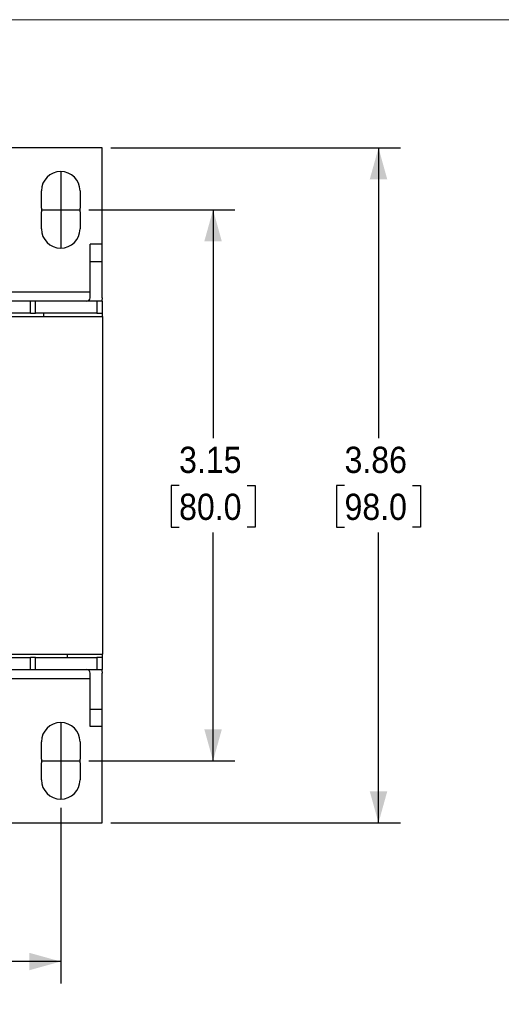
# Model space of a CAD drawing. Header units: inches. Extents: x 0 to 17, y 0 to 11.
# Tile 19 of 24: x 5 to 7.7, y 5.4 to 11. Entities that reach past the tile are written whole.
import ezdxf

# ---------------------------------------------------------------- set-up
doc = ezdxf.new("R2010")
doc.units = ezdxf.units.IN
doc.header["$MEASUREMENT"] = 0
doc.linetypes.add('SLD-Center', pattern=[0.75, 0.6, -0.05, 0.05, -0.05])
doc.linetypes.add('SLD-Solid', pattern=[0])
doc.layers.add('CENTER', color=40, linetype='SLD-Center')
doc.layers.add('SLD-DEFPOINTS', color=7, linetype='Continuous')
doc.layers.add('DIMENSIONS', color=140, linetype='SLD-Solid', lineweight=25)
doc.styles.add('SLDTEXTSTYLE0', font='GOTHIC.TTF', dxfattribs={"width": 0.913})
doc.dimstyles.new('SLDDIMSTYLE0', dxfattribs={"dimtxt": 0.15, "dimasz": 0.18, "dimexe": 0, "dimexo": 0.0625, "dimgap": 0.0375, "dimtad": 0, "dimtih": 1, "dimtoh": 1, "dimrnd": 1e-09, "dimzin": 12, "dimdsep": 46, "dimtxsty": 'SLDTEXTSTYLE0', "dimsah": 1, "dimcen": 0.09, "dimadec": 0, "dimazin": 3, "dimtfac": 1, "dimtofl": 0, "dimtmove": 0, "dimatfit": 3, "dimfxl": 0, "dimfrac": 2, "dimtolj": 1, "dimtzin": 12, "dimarcsym": 0})

# ---------------------------------------------------------------- blocks, each defined once
blk = doc.blocks.new('Block2')
at = {"color": 7, "linetype": 'SLD-Solid', "lineweight": 18}
blk.add_line((17, 11), (0, 11), dxfattribs=at)
blk = doc.blocks.new('_D_3')
at = {"layer": 'DIMENSIONS'}
for p, q in [((2.6761, 6.4945), (2.6761, 5.4913)), ((5.1958, 6.4945), (5.1958, 5.4913)), ((2.6761, 5.6163), (3.5648, 5.6163)), ((3.742, 5.6151), (3.6963, 5.6151)), ((3.6963, 5.6151), (3.6963, 5.377)), ((4.1299, 5.6151), (4.1756, 5.6151)), ((4.1756, 5.6151), (4.1756, 5.377)), ((5.1958, 5.6163), (4.3072, 5.6163)), ((3.6963, 5.377), (3.742, 5.377)), ((4.1756, 5.377), (4.1299, 5.377))]:
    blk.add_line(p, q, dxfattribs=at)
for points in [[(2.6761, 5.6163), (2.8561, 5.5663), (2.8561, 5.6663)], [(5.1958, 5.6163), (5.0158, 5.6663), (5.0158, 5.5663)]]:
    blk.add_solid(points, dxfattribs=at)
at = {"layer": 'DIMENSIONS', "char_height": 0.15, "attachment_point": 1, "style": 'SLDTEXTSTYLE0'}
for s, insert in [('2.52', (3.742, 5.8372)), ('64.0', (3.742, 5.5686))]:
    blk.add_mtext(s, dxfattribs=dict(at, insert=insert))
blk = doc.blocks.new('_D_4')
at = {"layer": 'DIMENSIONS'}
for p, q in [((5.3566, 9.913), (6.1909, 9.913)), ((6.0659, 9.913), (6.0659, 8.6079)), ((5.8719, 8.3371), (5.8262, 8.3371)), ((5.8262, 8.3371), (5.8262, 8.0989)), ((6.2599, 8.3371), (6.3056, 8.3371)), ((6.3056, 8.3371), (6.3056, 8.0989)), ((5.8262, 8.0989), (5.8719, 8.0989)), ((6.0659, 6.7634), (6.0659, 8.0685)), ((6.3056, 8.0989), (6.2599, 8.0989)), ((5.3566, 6.7634), (6.1909, 6.7634))]:
    blk.add_line(p, q, dxfattribs=at)
for points in [[(6.0659, 9.913), (6.0159, 9.733), (6.1159, 9.733)], [(6.0659, 6.7634), (6.1159, 6.9434), (6.0159, 6.9434)]]:
    blk.add_solid(points, dxfattribs=at)
at = {"layer": 'DIMENSIONS', "char_height": 0.15, "attachment_point": 1, "style": 'SLDTEXTSTYLE0'}
for s, insert in [('3.15', (5.8719, 8.5591)), ('80.0', (5.8719, 8.2905))]:
    blk.add_mtext(s, dxfattribs=dict(at, insert=insert))
blk = doc.blocks.new('_D_6')
at = {"layer": 'DIMENSIONS'}
for p, q in [((5.482, 10.2673), (7.1358, 10.2673)), ((7.0108, 10.2673), (7.0108, 8.6079)), ((6.8168, 8.3371), (6.7711, 8.3371)), ((6.7711, 8.3371), (6.7711, 8.0989)), ((7.2047, 8.3371), (7.2505, 8.3371)), ((7.2505, 8.3371), (7.2505, 8.0989)), ((6.7711, 8.0989), (6.8168, 8.0989)), ((7.0108, 6.4091), (7.0108, 8.0685)), ((7.2505, 8.0989), (7.2047, 8.0989)), ((5.482, 6.4091), (7.1358, 6.4091))]:
    blk.add_line(p, q, dxfattribs=at)
for points in [[(7.0108, 10.2673), (6.9608, 10.0873), (7.0608, 10.0873)], [(7.0108, 6.4091), (7.0608, 6.5891), (6.9608, 6.5891)]]:
    blk.add_solid(points, dxfattribs=at)
at = {"layer": 'DIMENSIONS', "char_height": 0.15, "attachment_point": 1, "style": 'SLDTEXTSTYLE0'}
for s, insert in [('3.86', (6.8168, 8.5591)), ('98.0', (6.8168, 8.2905))]:
    blk.add_mtext(s, dxfattribs=dict(at, insert=insert))

msp = doc.modelspace()

# ---------------------------------------------------------------- linework, layer by layer
for p, q in [((5.432, 10.2673), (4.8317, 10.2673)), ((5.432, 9.7162), (5.432, 10.2673)), ((5.0856, 9.9235), (5.0856, 10.0217)), ((5.3061, 10.0217), (5.3061, 9.9235)), ((5.0856, 9.8044), (5.0856, 9.9025)), ((5.3061, 9.9025), (5.3061, 9.8044)), ((5.432, 9.7162), (5.3632, 9.7162)), ((5.3632, 9.6177), (5.3632, 9.7162)), ((5.432, 9.6177), (5.432, 9.7162)), ((5.3632, 9.6177), (5.432, 9.6177)), ((5.3632, 9.411), (5.3632, 9.6177)), ((5.432, 9.411), (5.432, 9.6177)), ((4.8966, 9.444), (5.3632, 9.444)), ((5.0225, 9.3914), (4.8709, 9.3914)), ((5.0225, 9.3225), (5.0225, 9.3914)), ((5.0521, 9.3914), (5.0225, 9.3914)), ((5.0521, 9.3225), (5.0521, 9.3914)), ((5.4025, 9.3914), (5.0521, 9.3914)), ((5.4025, 9.3914), (5.4025, 9.3225)), ((5.432, 9.3914), (5.4025, 9.3914)), ((5.432, 9.3914), (5.432, 9.3225)), ((4.6545, 9.3028), (5.436, 9.3028)), ((5.0225, 9.3225), (4.8709, 9.3225)), ((5.0225, 9.3225), (5.0521, 9.3225)), ((5.4025, 9.3225), (5.0521, 9.3225)), ((5.0974, 9.3225), (5.0974, 9.3028)), ((5.4025, 9.3225), (5.432, 9.3225)), ((5.432, 9.3225), (5.432, 9.3028)), ((5.436, 7.3736), (5.436, 9.3028)), ((4.6545, 7.3736), (5.436, 7.3736)), ((5.2352, 7.354), (5.2352, 7.3736)), ((5.432, 7.3736), (5.432, 7.354)), ((4.8709, 7.354), (5.0225, 7.354)), ((5.0225, 7.2851), (5.0225, 7.354)), ((5.0521, 7.354), (5.0225, 7.354)), ((5.0521, 7.2851), (5.0521, 7.354)), ((5.0521, 7.354), (5.4025, 7.354)), ((5.4025, 7.354), (5.4025, 7.2851)), ((5.432, 7.354), (5.4025, 7.354)), ((5.432, 7.354), (5.432, 7.2851)), ((4.8709, 7.2851), (5.0225, 7.2851)), ((5.0225, 7.2851), (5.0521, 7.2851)), ((5.0521, 7.2851), (5.4025, 7.2851)), ((5.3632, 7.0587), (5.3632, 7.2654)), ((5.4025, 7.2851), (5.432, 7.2851)), ((5.432, 7.0587), (5.432, 7.2654)), ((5.3632, 7.2324), (4.8966, 7.2324)), ((5.3632, 7.0587), (5.432, 7.0587)), ((5.3632, 6.9603), (5.3632, 7.0587)), ((5.432, 6.9603), (5.432, 7.0587)), ((5.432, 6.9603), (5.3632, 6.9603)), ((5.432, 6.4091), (5.432, 6.9603)), ((5.0856, 6.7739), (5.0856, 6.8721)), ((5.3061, 6.8721), (5.3061, 6.7739)), ((5.0856, 6.6547), (5.0856, 6.7529)), ((5.3061, 6.7529), (5.3061, 6.6547)), ((4.8317, 6.4091), (5.432, 6.4091))]:
    msp.add_line(p, q)
at = {"flags": 128}
for points in [[(5.432, 9.411), (5.4303, 9.3938), (5.4298, 9.3914)], [(5.4298, 7.2851), (5.4303, 7.2827), (5.432, 7.2654)]]:
    msp.add_lwpolyline(points, dxfattribs=at)
for centre, radius, start, end in [((5.1958, 10.0217), 0.1102, 0, 180), ((5.1958, 9.913), 0.1107, 174.5532, 185.4468), ((5.1958, 9.913), 0.1107, 354.5532, 5.4468), ((5.1958, 9.8044), 0.1102, 180, 0), ((5.3435, 9.411), 0.0197, 270, 0), ((5.3435, 7.2654), 0.0197, 0, 90), ((5.1958, 6.8721), 0.1102, 0, 180), ((5.1958, 6.7634), 0.1107, 174.5532, 185.4468), ((5.1958, 6.7634), 0.1107, 354.5532, 5.4468), ((5.1958, 6.6547), 0.1102, 180, 0)]:
    msp.add_arc(centre, radius, start, end)
at = {"layer": 'CENTER'}
for p, q in [((5.1958, 10.1319), (5.1958, 9.6941)), ((5.0851, 9.913), (5.3066, 9.913)), ((5.1958, 6.9823), (5.1958, 6.5445)), ((5.0851, 6.7634), (5.3066, 6.7634))]:
    msp.add_line(p, q, dxfattribs=at)

# ---------------------------------------------------------------- block references
at = {"layer": 'SLD-DEFPOINTS'}
msp.add_blockref('Block2', (0, 0), dxfattribs=at)

# ---------------------------------------------------------------- dimensions: what is measured, and where the dimension line sits
at = {"layer": 'DIMENSIONS'}
for base, p1, p2, picture, middle in [((7.0108, 6.4091), (5.432, 10.2673), (5.432, 6.4091), '_D_6', (7.0108, 8.3382)), ((6.0659, 9.913), (5.3066, 6.7634), (5.3066, 9.913), '_D_4', (6.0659, 8.3382))]:
    dim = msp.add_linear_dim(base=base, p1=p1, p2=p2, angle=90, dimstyle='SLDDIMSTYLE0', dxfattribs=at)
    dim.commit()
    dim.dimension.update_dxf_attribs({"geometry": picture, "text_midpoint": middle, "dimtype": 160})
dim = msp.add_linear_dim(base=(5.1958, 5.6163), p1=(2.6761, 6.5445), p2=(5.1958, 6.5445), dimstyle='SLDDIMSTYLE0', dxfattribs=at)
dim.commit()
dim.dimension.update_dxf_attribs({"geometry": '_D_3', "text_midpoint": (3.936, 5.6163), "dimtype": 160})

doc.saveas('drawing.dxf')
